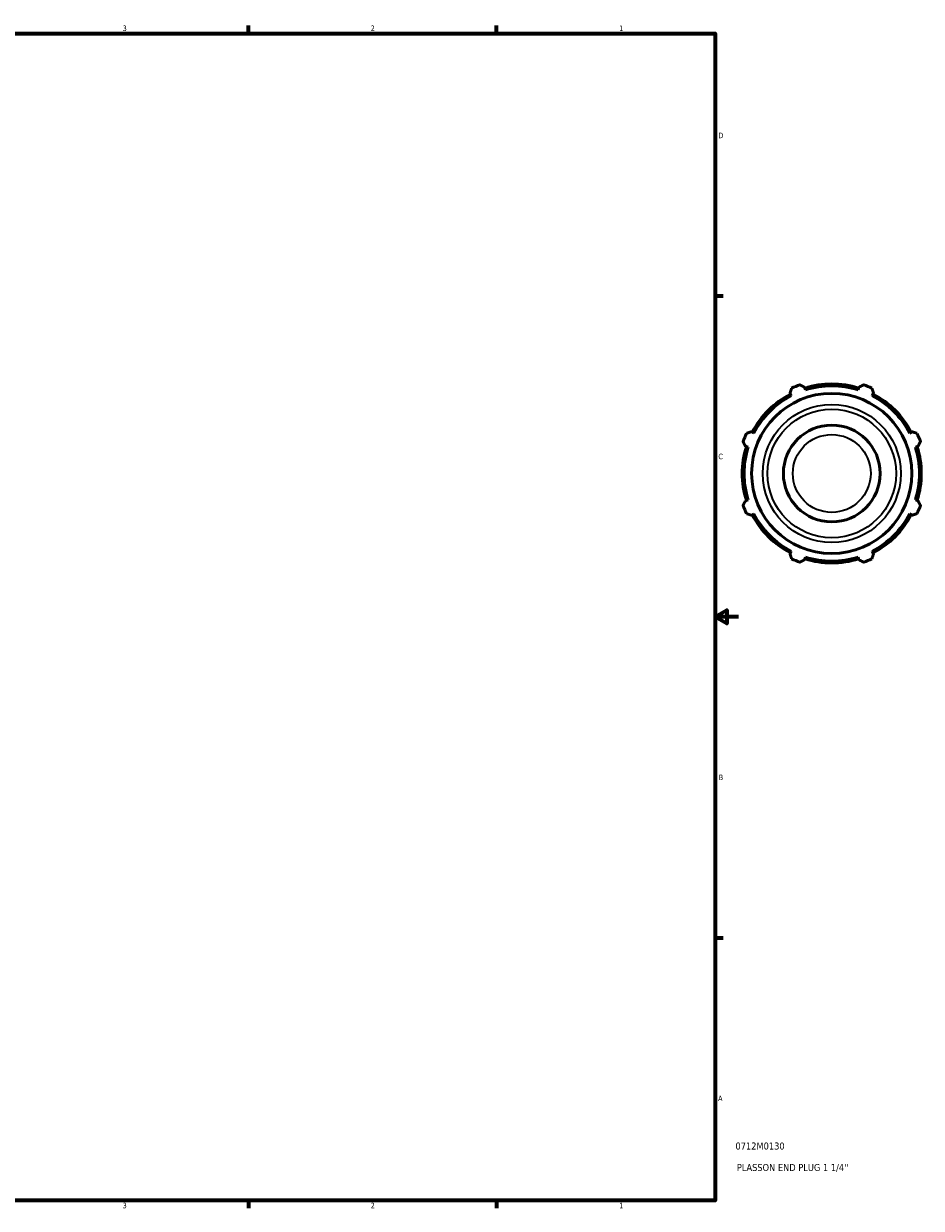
# Model space of a CAD drawing. Header units: inches. Extents: x 0.1 to 43.2, y -9.8 to 31.8.
# Tile 5 of 6: x 21.7 to 37, y 0.9 to 21.2. Entities that reach past the tile are written whole.
import ezdxf

# ---------------------------------------------------------------- set-up
doc = ezdxf.new("R2010")
doc.units = ezdxf.units.IN
doc.header["$MEASUREMENT"] = 0
for name, color, linetype, lineweight in [('Border (ANSI)', 7, 'Continuous', 70), ('Title (ANSI)', 7, 'Continuous', 50), ('Visible (ANSI)', 7, 'Continuous', 50), ('Visible Narrow (ANSI)', 7, 'Continuous', 35)]:
    doc.layers.add(name, color=color, linetype=linetype, lineweight=lineweight)
doc.styles.add('Note Text (ANSI)', font='tahoma.ttf')
doc.styles.add('Text Style29', font='tahoma.ttf')

# ---------------------------------------------------------------- blocks, each defined once
blk = doc.blocks.new('Borders Default Border')
at = {"layer": 'Border (ANSI)'}
for p, q in [((25.5, 21), (25.5, 21.134)), ((29.75, 21), (29.75, 21.134)), ((33.5, 16.5), (33.634, 16.5)), ((33.5, 5.5), (33.634, 5.5)), ((25.5, 1), (25.5, 0.866)), ((29.75, 1), (29.75, 0.866))]:
    blk.add_line(p, q, dxfattribs=at)
at = {"layer": 'Border (ANSI)', "flags": 128}
for points in [[(0.5, 1), (0.5, 21), (33.5, 21), (33.5, 1), (0.5, 1)], [(33.9, 11), (33.5, 11), (33.7, 11.115), (33.7, 10.885), (33.5, 11)]]:
    blk.add_lwpolyline(points, dxfattribs=at)
at = {"layer": 'Border (ANSI)', "color": 5, "true_color": 0x0000ff, "char_height": 0.0945, "attachment_point": 7, "style": 'Note Text (ANSI)'}
for s, insert in [('3', (23.346, 21.038)), ('2', (27.596, 21.04)), ('1', (31.854, 21.04)), ('D', (33.553, 19.203)), ('C', (33.552, 13.701)), ('B', (33.558, 8.203)), ('A', (33.547, 2.703)), ('3', (23.346, 0.864)), ('2', (27.596, 0.866)), ('1', (31.854, 0.866))]:
    blk.add_mtext(s, dxfattribs=dict(at, insert=insert))
blk = doc.blocks.new('Title Blocks ANSI - Large')
at = {"layer": 'Title (ANSI)', "color": 5, "true_color": 0x0000ff, "style": 'Text Style29'}
for tag, p in [('PART_NUMBER_001', (0.345, 0.873)), ('DESCRIPTION_001', (0.369, 0.505))]:
    blk.add_attdef(tag, p, '', height=0.12, dxfattribs=at)

msp = doc.modelspace()

# ---------------------------------------------------------------- linework, layer by layer
at = {"layer": 'Visible (ANSI)'}
for p, q in [((34.779, 14.833), (34.801, 14.79)), ((35.043, 14.89), (35.029, 14.936)), ((35.961, 14.936), (35.946, 14.89)), ((36.188, 14.79), (36.211, 14.833)), ((34.162, 14.151), (34.119, 14.174)), ((36.87, 14.174), (36.827, 14.151)), ((34.016, 13.924), (34.062, 13.909)), ((36.927, 13.909), (36.973, 13.924)), ((34.062, 13.006), (34.016, 12.992)), ((36.973, 12.992), (36.927, 13.006)), ((34.119, 12.742), (34.162, 12.764)), ((36.827, 12.764), (36.87, 12.742)), ((34.801, 12.125), (34.779, 12.083)), ((35.029, 11.979), (35.043, 12.025)), ((35.946, 12.025), (35.961, 11.979)), ((36.211, 12.083), (36.188, 12.125))]:
    msp.add_line(p, q, dxfattribs=at)
for radius in [1.373, 0.829]:
    msp.add_circle((35.495, 13.458), radius, dxfattribs=at)
for radius, start, end in [(1.615, 109.792, 115.208), (1.534, 72.5, 107.5), (1.502, 72.5, 107.5), (1.615, 64.792, 70.208), (1.534, 117.5, 152.5), (1.502, 117.5, 152.5), (1.502, 27.5, 62.5), (1.534, 27.5, 62.5), (1.615, 154.792, 160.208), (1.615, 19.792, 25.208), (1.534, 162.5, 197.5), (1.502, 162.5, 197.5), (1.502, 342.5, 17.5), (1.534, 342.5, 17.5), (1.615, 199.792, 205.208), (1.615, 334.792, 340.208), (1.534, 207.5, 242.5), (1.502, 207.5, 242.5), (1.502, 297.5, 332.5), (1.534, 297.5, 332.5), (1.615, 244.792, 250.208), (1.534, 252.5, 287.5), (1.502, 252.5, 287.5), (1.615, 289.792, 295.208)]:
    msp.add_arc((35.495, 13.458), radius, start, end, dxfattribs=at)
for points, weights in [([(34.779, 14.833), (34.793, 14.875), (34.807, 14.919)], [1.00268600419, 1.00175106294, 1]), ([(34.948, 14.977), (34.989, 14.956), (35.029, 14.936)], [1, 1.00175106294, 1.00268600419]), ([(35.961, 14.936), (36, 14.956), (36.042, 14.977)], [1.00268600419, 1.00175106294, 1]), ([(36.183, 14.919), (36.197, 14.875), (36.211, 14.833)], [1, 1.00175106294, 1.00268600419]), ([(34.034, 14.146), (34.077, 14.16), (34.119, 14.174)], [1, 1.00175106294, 1.00268600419]), ([(36.87, 14.174), (36.912, 14.16), (36.956, 14.146)], [1.00268600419, 1.00175106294, 1]), ([(34.016, 13.924), (33.996, 13.963), (33.975, 14.005)], [1.00268600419, 1.00175106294, 1]), ([(37.014, 14.005), (36.993, 13.963), (36.973, 13.924)], [1, 1.00175106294, 1.00268600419]), ([(33.975, 12.911), (33.996, 12.952), (34.016, 12.992)], [1, 1.00175106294, 1.00268600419]), ([(36.973, 12.992), (36.993, 12.952), (37.014, 12.911)], [1.00268600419, 1.00175106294, 1]), ([(34.119, 12.742), (34.077, 12.756), (34.034, 12.77)], [1.00268600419, 1.00175106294, 1]), ([(36.956, 12.77), (36.912, 12.756), (36.87, 12.742)], [1, 1.00175106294, 1.00268600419]), ([(34.807, 11.997), (34.793, 12.04), (34.779, 12.083)], [1, 1.00175106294, 1.00268600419]), ([(35.029, 11.979), (34.989, 11.959), (34.948, 11.938)], [1.00268600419, 1.00175106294, 1]), ([(36.042, 11.938), (36, 11.959), (35.961, 11.979)], [1, 1.00175106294, 1.00268600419]), ([(36.211, 12.083), (36.197, 12.04), (36.183, 11.997)], [1.00268600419, 1.00175106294, 1])]:
    msp.add_rational_spline(points, weights, degree=2, dxfattribs=at)
at = {"layer": 'Visible Narrow (ANSI)'}
for radius in [1.182, 1.101, 0.667]:
    msp.add_circle((35.495, 13.458), radius, dxfattribs=at)

# ---------------------------------------------------------------- block references
msp.add_blockref('Borders Default Border', (0, 0))
msp.add_blockref('Title Blocks ANSI - Large', (33.5, 1)).add_auto_attribs({'PART_NUMBER_001': '0712M0130', 'DESCRIPTION_001': "PLASSON END PLUG 1 1/4''"})

doc.saveas('drawing.dxf')
